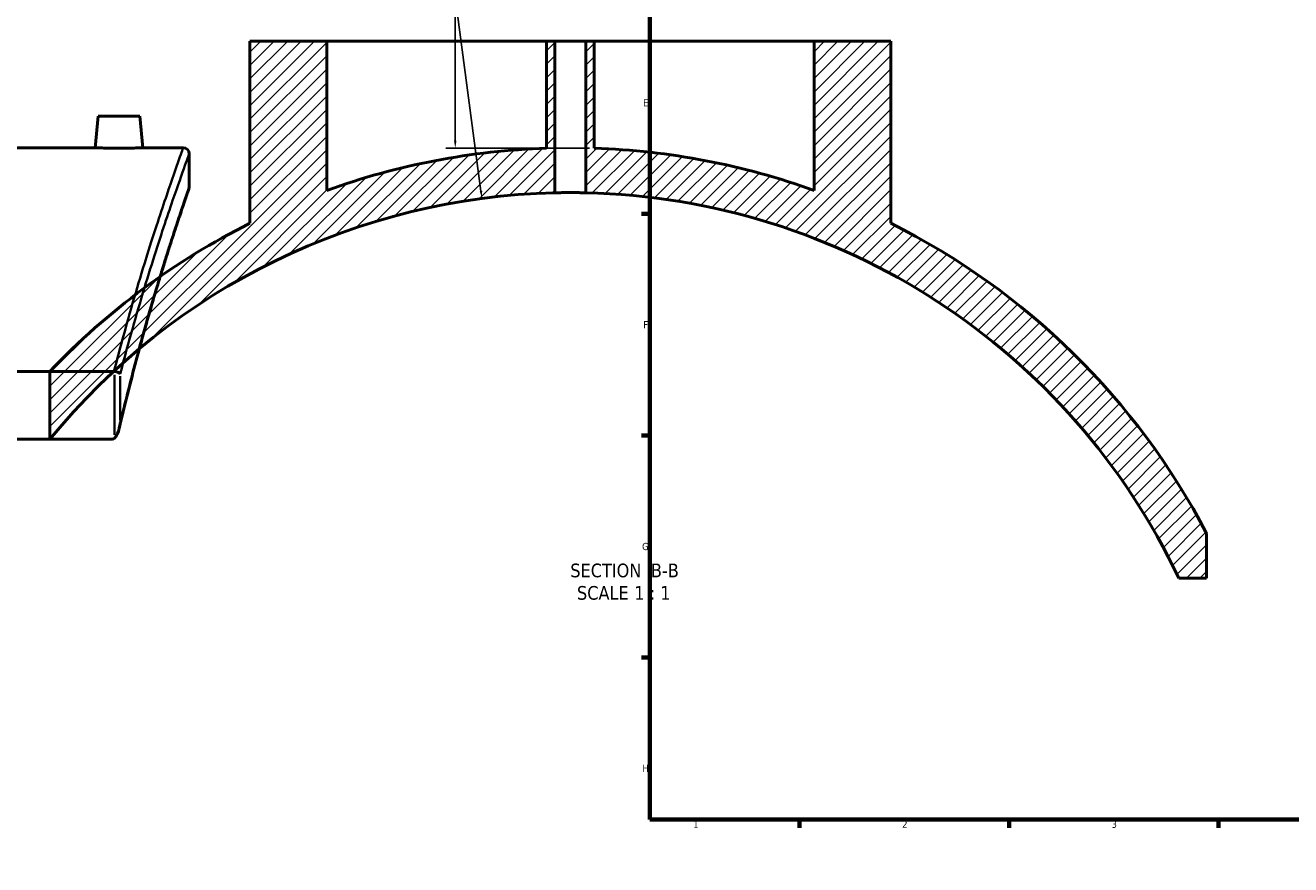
# Model space of a CAD drawing. Header units: millimetres. Extents: x -604 to 1138, y -275 to 910.
# Tile 2 of 11: x -189 to 234, y 5 to 286. Entities that reach past the tile are written whole.
import ezdxf

# ---------------------------------------------------------------- set-up
doc = ezdxf.new("R2010")
doc.units = ezdxf.units.MM
for name, color, linetype, lineweight in [('Border (ANSI)', 7, 'Continuous', 70), ('Dimension (ANSI)', 7, 'Continuous', 25), ('Hatch (ANSI)', 7, 'Continuous', 18), ('Symbol (ANSI)', 7, 'Continuous', 25), ('Visible (ANSI)', 7, 'Continuous', 50), ('Visible Narrow (ANSI)', 7, 'Continuous', 35)]:
    doc.layers.add(name, color=color, linetype=linetype, lineweight=lineweight)
doc.styles.add('Label Text (ANSI)', font='tahoma.ttf')
doc.styles.add('Note Text (ANSI)', font='tahoma.ttf')
doc.dimstyles.new('Default - mm (ANSI)', dxfattribs={"dimtxt": 2.399999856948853, "dimasz": 2.5, "dimexe": 3.175, "dimexo": 1.6002, "dimgap": 0.7999999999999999, "dimtad": 0, "dimtoh": 1, "dimdec": 0, "dimrnd": 1e-08, "dimzin": 4, "dimdsep": 46, "dimtxsty": 'Note Text (ANSI)', "dimcen": 0.09, "dimdle": 10, "dimclrd": 256, "dimclre": 256, "dimclrt": 5, "dimadec": 1, "dimazin": 1, "dimtfac": 1.270000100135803, "dimtofl": 0, "dimtmove": 0, "dimatfit": 3, "dimfxl": 1, "dimtolj": 1, "dimtzin": 4, "dimlwd": -1, "dimlwe": -1, "dimarcsym": 0})

# ---------------------------------------------------------------- blocks, each defined once
blk = doc.blocks.new('Borders Default Border')
at = {"layer": 'Border (ANSI)'}
for p, q in [((20, 222.7499961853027), (17.20000028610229, 222.7499961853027)), ((20, 148.5000038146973), (17.20000028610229, 148.5000038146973)), ((20, 74.25000190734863), (17.20000028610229, 74.25000190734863)), ((70.08333206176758, 20), (70.08333206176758, 17.20000028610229)), ((140.1666641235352, 20), (140.1666641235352, 17.20000028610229)), ((210.2499961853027, 20), (210.2499961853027, 17.20000028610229))]:
    blk.add_line(p, q, dxfattribs=at)
at = {"layer": 'Border (ANSI)', "flags": 128}
blk.add_lwpolyline([(20, 20), (20, 574.0000152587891), (820.9999847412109, 574.0000152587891), (820.9999847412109, 20), (20, 20)], dxfattribs=at)
at = {"layer": 'Border (ANSI)', "color": 5, "true_color": 0x0000ff, "char_height": 2.39999994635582, "attachment_point": 7, "style": 'Note Text (ANSI)'}
for s, insert in [('E', (17.71423082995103, 258.6750000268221)), ('F', (17.77938474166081, 184.4250000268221)), ('G', (17.40381752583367, 110.1283225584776)), ('H', (17.52557601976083, 35.92500002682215)), ('1', (34.50022139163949, 17.20000005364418)), ('2', (104.39731425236, 17.20000005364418)), ('3', (174.4614475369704, 17.1494327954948))]:
    blk.add_mtext(s, dxfattribs=dict(at, insert=insert))
blk = doc.blocks.new('*D12')
at = {"layer": 'Defpoints', "color": 0, "transparency": 16777216}
for p in [(-78.45785921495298, 369.7348524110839), (-45.1084427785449, 244.7136806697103), (1.420802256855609, 244.7136806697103)]:
    blk.add_point(p, dxfattribs=at)
at = {"layer": 'Dimension (ANSI)', "transparency": 16777216}
for p, q in [((-76.85765921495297, 369.7348524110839), (-41.93344277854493, 369.7348524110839)), ((-45.10844277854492, 367.2348524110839), (-45.10844277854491, 314.9434890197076)), ((-45.1084427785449, 247.2136806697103), (-45.10844277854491, 308.4741810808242)), ((-0.1793977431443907, 244.7136806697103), (-48.2834427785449, 244.7136806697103))]:
    blk.add_line(p, q, dxfattribs=at)
for points in [[(-45.52510944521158, 367.2348524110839), (-44.69177611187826, 367.2348524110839), (-45.10844277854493, 369.7348524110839)], [(-45.52510944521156, 247.2136806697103), (-44.69177611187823, 247.2136806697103), (-45.1084427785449, 244.7136806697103)]]:
    blk.add_solid(points, dxfattribs=at)
at = {"layer": 'Dimension (ANSI)', "color": 5, "transparency": 16777216, "insert": (-46.3584091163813, 309.2741810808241), "char_height": 2.399999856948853, "attachment_point": 1, "rotation": 90, "style": 'Note Text (ANSI)'}
blk.add_mtext('\\A1;125', dxfattribs=at)
blk = doc.blocks.new('*D13')
at = {"layer": 'Defpoints', "color": 0, "transparency": 16777216}
for p in [(-36.17320039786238, 227.8923267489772), (-6.579197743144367, 4.847051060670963)]:
    blk.add_point(p, dxfattribs=at)
at = {"layer": 'Dimension (ANSI)', "transparency": 16777216}
for p, q in [((-82.41361146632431, 552.2355380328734), (-79.20757459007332, 552.2355380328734)), ((-79.20757459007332, 552.2355380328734), (-36.50202264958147, 230.3706075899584))]:
    blk.add_line(p, q, dxfattribs=at)
blk.add_solid([(-36.08897584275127, 230.4254112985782), (-36.91506945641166, 230.3158038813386), (-36.17320039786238, 227.8923267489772)], dxfattribs=at)
at = {"layer": 'Dimension (ANSI)', "color": 5, "transparency": 16777216, "insert": (-90.2524289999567, 553.4855043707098), "char_height": 2.399999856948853, "attachment_point": 1, "style": 'Note Text (ANSI)'}
blk.add_mtext('\\A1;R225', dxfattribs=at)

msp = doc.modelspace()

# ---------------------------------------------------------------- hatches: boundary and pattern name
at = {"layer": 'Hatch (ANSI)'}
h = msp.add_hatch(dxfattribs=at)
h.set_pattern_fill('ANSI31', color=256, scale=25.4, style=0)
h.set_pattern_definition([(45, (0, 0), (-2.245064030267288, 2.245064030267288), [])])
edge = h.paths.add_edge_path()
edge.add_line((74.92080225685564, 280.4895803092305), (74.92080225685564, 230.5852844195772))
edge.add_ellipse((-6.579197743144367, 4.847051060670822), major_axis=(-225.7382333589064, 81.50000000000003), ratio=1, start_angle=270, end_angle=287.9412773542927)
edge.add_line((1.420802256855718, 244.7136806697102), (1.420802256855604, 280.4895803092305))
edge.add_line((1.420802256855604, 280.4895803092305), (-1.379197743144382, 280.4895803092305))
edge.add_line((-1.379197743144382, 280.4895803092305), (-1.379197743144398, 229.7869541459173))
edge.add_ellipse((-6.579197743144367, 4.847051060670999), major_axis=(224.9399030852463, -5.199999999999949), ratio=1, start_angle=26.54734644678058, end_angle=90, ccw=False)
edge.add_line((196.9683165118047, 100.7293197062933), (206.2708022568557, 100.7293197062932))
edge.add_line((206.2708022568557, 100.7293197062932), (206.2708022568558, 115.7293197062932))
edge.add_ellipse((-6.579197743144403, 4.847051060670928), major_axis=(-110.8822686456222, 212.8500000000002), ratio=1, start_angle=270, end_angle=305.9531289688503)
edge.add_line((100.6208022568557, 219.5751582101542), (100.6208022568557, 280.4895803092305))
edge.add_line((100.6208022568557, 280.4895803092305), (74.92080225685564, 280.4895803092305))
edge = h.paths.add_edge_path()
edge.add_line((-88.07919774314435, 230.5852844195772), (-88.07919774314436, 280.4895803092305))
edge.add_line((-88.07919774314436, 280.4895803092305), (-113.7791977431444, 280.4895803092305))
edge.add_line((-113.7791977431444, 280.4895803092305), (-113.7791977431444, 219.5751582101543))
edge.add_ellipse((-6.579197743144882, 4.847051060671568), major_axis=(-214.7281071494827, -107.1999999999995), ratio=1, start_angle=270, end_angle=289.9908443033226)
edge.add_line((-180.7291977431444, 169.9887402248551), (-180.7291977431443, 147.3138103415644))
edge.add_ellipse((-6.579197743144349, 4.847051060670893), major_axis=(-174.1499999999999, 142.4667592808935), ratio=0.9999999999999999, start_angle=310.60983013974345, end_angle=360, ccw=False)
edge.add_line((-11.7791977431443, 229.7869541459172), (-11.77919774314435, 280.4895803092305))
edge.add_line((-11.77919774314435, 280.4895803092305), (-14.57919774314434, 280.4895803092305))
edge.add_line((-14.57919774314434, 280.4895803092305), (-14.57919774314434, 244.7136806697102))
edge.add_ellipse((-6.579197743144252, 4.84705106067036), major_axis=(-239.8666296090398, -8.000000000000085), ratio=1, start_angle=270, end_angle=287.9412773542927)

# ---------------------------------------------------------------- linework, layer by layer
at = {"layer": 'Visible (ANSI)'}
for p, q in [((-113.7791977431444, 280.4895803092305), (-88.07919774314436, 280.4895803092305)), ((-113.7791977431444, 280.4895803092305), (-113.7791977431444, 219.5751582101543)), ((-88.07919774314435, 230.5852844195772), (-88.07919774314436, 280.4895803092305)), ((-88.07919774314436, 280.4895803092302), (-14.57919774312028, 280.4895803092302)), ((-14.57919774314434, 280.4895803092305), (-11.77919774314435, 280.4895803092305)), ((-14.57919774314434, 280.4895803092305), (-14.57919774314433, 244.7136806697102)), ((-11.77919774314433, 229.7869541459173), (-11.77919774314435, 280.4895803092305)), ((-11.77919774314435, 280.4895803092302), (-1.379197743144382, 280.4895803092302)), ((-1.379197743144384, 280.4895803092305), (1.420802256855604, 280.4895803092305)), ((-1.379197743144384, 280.4895803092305), (-1.3791977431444, 229.7869541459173)), ((1.420802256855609, 244.7136806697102), (1.420802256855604, 280.4895803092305)), ((1.420802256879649, 280.4895803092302), (74.92080225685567, 280.4895803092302)), ((74.92080225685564, 280.4895803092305), (74.92080225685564, 230.5852844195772)), ((74.92080225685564, 280.4895803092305), (100.6208022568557, 280.4895803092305)), ((100.6208022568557, 219.5751582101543), (100.6208022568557, 280.4895803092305)), ((-164.6038338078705, 255.4470510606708), (-165.5312136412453, 244.8470510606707)), ((-164.6038338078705, 255.4470510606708), (-150.6038338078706, 255.4470510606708)), ((-150.6038338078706, 255.4470510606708), (-149.6764539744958, 244.8470510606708)), ((-261.9038338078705, 244.8470510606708), (-165.5312136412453, 244.8470510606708)), ((-149.6764539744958, 244.8470510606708), (-136.1038338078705, 244.8470510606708)), ((-134.1038338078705, 242.8470510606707), (-134.1038338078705, 231.8470510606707)), ((-159.2798124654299, 169.9887402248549), (-578.9278551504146, 169.9887402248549)), ((-180.7291977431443, 169.9887402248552), (-180.7291977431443, 147.3138103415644)), ((-578.1004398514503, 147.3138103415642), (-160.1072277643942, 147.3138103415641)), ((206.2708022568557, 100.7293197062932), (206.2708022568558, 115.7293197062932)), ((196.9683165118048, 100.7293197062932), (206.2708022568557, 100.7293197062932))]:
    msp.add_line(p, q, dxfattribs=at)
for centre, radius, start, end in [((-136.1038338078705, 242.8470510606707), 2.000000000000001, 0, 90), ((-6.57919774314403, 4.847051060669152), 240.0000000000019, 91.91021317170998, 109.8514905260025), ((-6.579197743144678, 4.847051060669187), 240.0000000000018, 70.14850947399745, 88.08978682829), ((-6.579197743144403, 4.847051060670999), 225, 91.32428703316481, 140.7144568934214), ((-136.1038338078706, 231.8470510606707), 2.000000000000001, 340.8863277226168, 0), ((-6.579197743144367, 4.847051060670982), 225, 25.22305941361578, 88.67571296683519), ((-6.579197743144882, 4.847051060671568), 239.9999999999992, 116.5300210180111, 136.5208653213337), ((-6.579197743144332, 4.847051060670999), 239.9999999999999, 27.51685001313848, 63.46997898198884)]:
    msp.add_arc(centre, radius, start, end, dxfattribs=at)
for points, knots in [([(-149.6764539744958, 244.8470510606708), (-149.6764539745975, 244.8470510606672), (-149.8749033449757, 244.8402190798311), (-150.6823586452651, 244.8155007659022), (-151.2913687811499, 244.7979667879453), (-152.6979438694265, 244.7649862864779), (-153.589620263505, 244.7473997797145), (-155.5441998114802, 244.7225834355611), (-156.6071127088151, 244.7157116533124), (-158.6001772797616, 244.7157116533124), (-159.6627134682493, 244.7225781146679), (-161.6167182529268, 244.7473786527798), (-162.5081965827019, 244.76495516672), (-163.9151726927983, 244.7979357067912), (-164.5245965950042, 244.8154796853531), (-165.3326149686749, 244.8402137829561), (-165.5312136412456, 244.8470510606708), (-165.5312136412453, 244.8470510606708)], [1.195414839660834, 1.195414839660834, 1.195414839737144, 1.195414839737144, 1.494105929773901, 1.494105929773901, 1.792797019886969, 1.792797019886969, 2.091813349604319, 2.091813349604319, 2.390829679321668, 2.390829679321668, 2.689732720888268, 2.689732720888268, 2.988635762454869, 2.988635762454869, 3.287440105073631, 3.287440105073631, 3.586244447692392, 3.586244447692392, 3.586244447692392, 3.586244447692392]), ([(-134.2140922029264, 231.1921643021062), (-134.2140922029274, 231.1921643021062), (-134.2392047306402, 231.1197301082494), (-134.3394593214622, 230.8301910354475), (-134.4146013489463, 230.6130860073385), (-134.6143279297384, 230.0348029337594), (-134.7389122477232, 229.6736250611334), (-135.0365486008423, 228.8081946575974), (-135.2096001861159, 228.3039426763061), (-135.6028187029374, 227.1537524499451), (-135.8229849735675, 226.5078151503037), (-136.3087196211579, 225.0760103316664), (-136.5742871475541, 224.2901441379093), (-137.1487729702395, 222.5805710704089), (-137.4576902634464, 221.6568658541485), (-138.1165141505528, 219.6739928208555), (-138.4664196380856, 218.6148269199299), (-139.2045801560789, 216.3636452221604), (-139.5928344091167, 215.1716303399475), (-140.4048064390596, 212.6575441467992), (-140.82852356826, 211.3354732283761), (-141.7083028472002, 208.5642525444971), (-142.1643642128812, 207.1151035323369), (-143.1055029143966, 204.0928699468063), (-143.5905794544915, 202.5197861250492), (-144.5862328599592, 199.2529686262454), (-145.0968089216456, 197.5592357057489), (-146.1397831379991, 194.0545255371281), (-146.6721804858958, 192.2435490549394), (-147.7549806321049, 188.5078542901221), (-148.3053826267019, 186.583136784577), (-149.4202611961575, 182.6235363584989), (-149.9847369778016, 180.5886542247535), (-151.1237420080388, 176.4123513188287), (-151.6982704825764, 174.2709313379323), (-153.1420487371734, 168.7887749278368), (-154.0150342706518, 165.3837147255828), (-155.7604204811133, 158.3546304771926), (-156.6328157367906, 154.7306045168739), (-157.4978018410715, 151.0036629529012)], [26.12827795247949, 26.12827795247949, 26.12827795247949, 26.12827795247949, 27.12254608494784, 27.12254608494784, 28.11681421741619, 28.11681421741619, 29.11108234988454, 29.11108234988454, 30.10535048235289, 30.10535048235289, 31.09961861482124, 31.09961861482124, 32.09388674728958, 32.09388674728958, 33.08815487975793, 33.08815487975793, 34.08242301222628, 34.08242301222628, 35.07669114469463, 35.07669114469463, 36.07095927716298, 36.07095927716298, 37.06522740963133, 37.06522740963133, 38.05949554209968, 38.05949554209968, 39.05376367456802, 39.05376367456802, 40.04803180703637, 40.04803180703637, 41.04229993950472, 41.04229993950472, 42.03656807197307, 42.03656807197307, 43.03083620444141, 43.03083620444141, 44.52223840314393, 44.52223840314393, 46.01364060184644, 46.01364060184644, 46.01364060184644, 46.01364060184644]), ([(-1.3791977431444, 229.7869541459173), (-1.379197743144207, 229.7869541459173), (-1.509694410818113, 229.7900895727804), (-2.040380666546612, 229.8014232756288), (-2.440568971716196, 229.8094589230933), (-3.363915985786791, 229.8245502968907), (-3.948628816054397, 229.8325850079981), (-5.2297944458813, 229.8439165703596), (-5.926249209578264, 229.847051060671), (-7.232146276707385, 229.847051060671), (-7.928601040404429, 229.8439165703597), (-9.209766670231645, 229.8325850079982), (-9.794479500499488, 229.8245502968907), (-10.71782651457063, 229.8094589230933), (-11.11801481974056, 229.8014232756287), (-11.64870107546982, 229.7900895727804), (-11.77919774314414, 229.7869541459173), (-11.77919774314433, 229.7869541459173)], [0, 0, 0, 0, 0.1958845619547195, 0.1958845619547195, 0.391769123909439, 0.391769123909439, 0.5876536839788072, 0.5876536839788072, 0.7835382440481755, 0.7835382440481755, 0.9794228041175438, 0.9794228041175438, 1.175307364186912, 1.175307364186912, 1.371191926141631, 1.371191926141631, 1.567076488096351, 1.567076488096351, 1.567076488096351, 1.567076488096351]), ([(-157.2003899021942, 169.1893082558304), (-157.2009448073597, 169.1901758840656), (-157.201502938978, 169.1910435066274), (-157.2512605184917, 169.2679471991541), (-157.3251150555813, 169.343749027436), (-157.5176529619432, 169.4897136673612), (-157.6353783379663, 169.5595699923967), (-157.9573543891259, 169.7119842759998), (-158.1753016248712, 169.7895312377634), (-158.6421809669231, 169.9102304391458), (-158.8836618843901, 169.9542024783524), (-159.1300841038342, 169.9807457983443)], [-0.2738888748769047, -0.2738888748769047, -0.2738888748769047, -0.2738888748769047, -0.2732056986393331, -0.2732056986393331, -0.2133333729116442, -0.2133333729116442, -0.1541031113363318, -0.1541031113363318, -0.07435429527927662, -0.07435429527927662, 0, 0, 0, 0]), ([(-159.1300841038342, 147.6633583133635), (-158.9765810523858, 147.7738389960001), (-158.8393413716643, 147.9185712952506), (-158.4986128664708, 148.347759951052), (-158.2843970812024, 148.7205487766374), (-157.6566674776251, 150.157779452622), (-157.3379096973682, 151.4562703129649), (-157.2015028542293, 152.8001010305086), (-157.2009447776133, 152.8056304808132), (-157.2003899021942, 152.8111598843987)], [-0.7278673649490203, -0.7278673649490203, -0.7278673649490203, -0.7278673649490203, -0.6256935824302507, -0.6256935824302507, -0.4297572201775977, -0.4297572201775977, 0, 0, 0.001775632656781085, 0.001775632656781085, 0.001775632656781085, 0.001775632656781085]), ([(-159.1300841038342, 147.6633583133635), (-159.2200496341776, 147.5986074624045), (-159.3117375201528, 147.5422494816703), (-159.5169654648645, 147.4373067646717), (-159.6349144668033, 147.3908759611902), (-159.8716875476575, 147.3298774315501), (-159.9889175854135, 147.3138103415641), (-160.1072277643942, 147.3138103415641)], [0.4067618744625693, 0.4067618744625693, 0.4067618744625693, 0.4067618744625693, 0.449082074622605, 0.449082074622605, 0.5003011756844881, 0.5003011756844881, 0.5483578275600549, 0.5483578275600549, 0.5483578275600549, 0.5483578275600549])]:
    msp.add_open_spline(points, degree=3, knots=knots, dxfattribs=at)
msp.add_open_spline([(-159.2798124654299, 169.988740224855), (-159.2295212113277, 169.988740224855), (-159.179575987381, 169.9860768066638), (-159.1300841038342, 169.9807457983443)], degree=3, dxfattribs=at)
at = {"layer": 'Visible Narrow (ANSI)'}
for p, q in [((-159.1300841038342, 168.8648764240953), (-159.1300841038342, 148.7792276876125)), ((-157.2003899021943, 153.6300673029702), (-157.2003899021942, 168.3704008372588))]:
    msp.add_line(p, q, dxfattribs=at)
for points, knots in [([(-136.1038338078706, 244.8470510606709), (-136.103833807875, 244.8470510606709), (-136.5923992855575, 243.5006824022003), (-138.4811459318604, 238.1814091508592), (-139.8803347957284, 234.2099845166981), (-143.4758293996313, 223.616878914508), (-145.7008338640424, 216.8966853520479), (-150.635623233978, 201.092137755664), (-153.3440359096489, 192.0092583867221), (-157.1649744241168, 178.0737686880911), (-158.2230160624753, 174.1004347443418), (-159.2798124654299, 169.9887402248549)], [-24.45892613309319, -24.45892613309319, -24.45892613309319, -24.45892613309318, -20.10142591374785, -20.10142591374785, -15.74393067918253, -15.74393067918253, -11.21214545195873, -11.21214545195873, -6.680365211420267, -6.680365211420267, -4.965103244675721, -4.965103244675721, -4.965103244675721, -4.965103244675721]), ([(-157.2003899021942, 169.1893082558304), (-156.1903332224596, 173.0618228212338), (-155.1795843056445, 176.8094028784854), (-151.3966752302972, 190.4495733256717), (-148.6799929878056, 199.4567620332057), (-143.7301362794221, 215.1296050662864), (-141.4983382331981, 221.793797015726), (-137.8918655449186, 232.2986267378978), (-136.4884045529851, 236.2369561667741), (-134.5938910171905, 241.5119021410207), (-134.1038338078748, 242.8470510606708), (-134.1038338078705, 242.8470510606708)], [5.04610616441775, 5.04610616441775, 5.04610616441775, 5.04610616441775, 6.680365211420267, 6.680365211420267, 11.21214545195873, 11.21214545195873, 15.74393067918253, 15.74393067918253, 20.10142591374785, 20.10142591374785, 24.45892613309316, 24.45892613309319, 24.45892613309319, 24.45892613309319]), ([(-134.1038338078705, 231.8470510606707), (-134.1038338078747, 231.8470510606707), (-134.5543863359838, 230.5602708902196), (-136.2956850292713, 225.475164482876), (-137.5855335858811, 221.678161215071), (-140.8931612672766, 211.5621868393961), (-142.9351951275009, 205.1561886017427), (-147.4586085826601, 190.0917028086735), (-149.9387260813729, 181.4344152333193), (-154.042058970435, 165.8329658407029), (-155.6317897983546, 159.4907900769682), (-157.2003899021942, 152.8111598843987)], [26.12827795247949, 26.12827795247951, 26.12827795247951, 26.12827795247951, 30.30625928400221, 30.30625928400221, 34.48423557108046, 34.48423557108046, 38.81668582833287, 38.81668582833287, 43.14913104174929, 43.14913104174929, 45.83274595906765, 45.83274595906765, 45.83274595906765, 45.83274595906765])]:
    msp.add_open_spline(points, degree=3, knots=knots, dxfattribs=at)

# ---------------------------------------------------------------- block references
msp.add_blockref('Borders Default Border', (0, 0))

# ---------------------------------------------------------------- texts
at = {"layer": 'Symbol (ANSI)', "char_height": 4.571999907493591, "attachment_point": 7, "style": 'Label Text (ANSI)'}
for s, insert in [('SECTION', (-6.603762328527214, 100.9839749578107)), (' B-B', (18.63048582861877, 101.0803055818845)), ('SCALE', (-4.380748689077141, 93.471117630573)), (' 1 : 1', (13.0877700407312, 93.55262816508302))]:
    msp.add_mtext(s, dxfattribs=dict(at, insert=insert))

# ---------------------------------------------------------------- dimensions: what is measured, and where the dimension line sits
at = {"layer": 'Dimension (ANSI)'}
dim = msp.add_radius_dim(center=(-6.579197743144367, 4.847051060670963), mpoint=(-36.17320039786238, 227.8923267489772), dimstyle='Default - mm (ANSI)', override={"dimgap": 0.7999999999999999, "dimtih": 1, "dimdec": 0, "dimlfac": 1, "dimcen": 0, "dimtol": 0, "dimlim": 0, "dimtp": 0, "dimtm": -0, "dimtdec": 2}, dxfattribs=at)
dim.commit()
dim.dimension.update_dxf_attribs({"geometry": '*D13', "text_midpoint": (-86.7330202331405, 552.2355380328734), "dimtype": 164})
dim = msp.add_linear_dim(base=(-45.1084427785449, 244.7136806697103), p1=(-78.45785921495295, 369.7348524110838), p2=(1.420802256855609, 244.7136806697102), angle=90, dimstyle='Default - mm (ANSI)', override={"dimgap": 0.7999999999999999, "dimtoh": 0, "dimdec": 0, "dimtol": 0, "dimlim": 0, "dimtp": 0, "dimtm": -0, "dimtdec": 2, "dimatfit": 1}, dxfattribs=at)
dim.commit()
dim.dimension.update_dxf_attribs({"geometry": '*D12', "text_midpoint": (-45.10844277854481, 311.7088350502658), "dimtype": 160})

doc.saveas('drawing.dxf')
